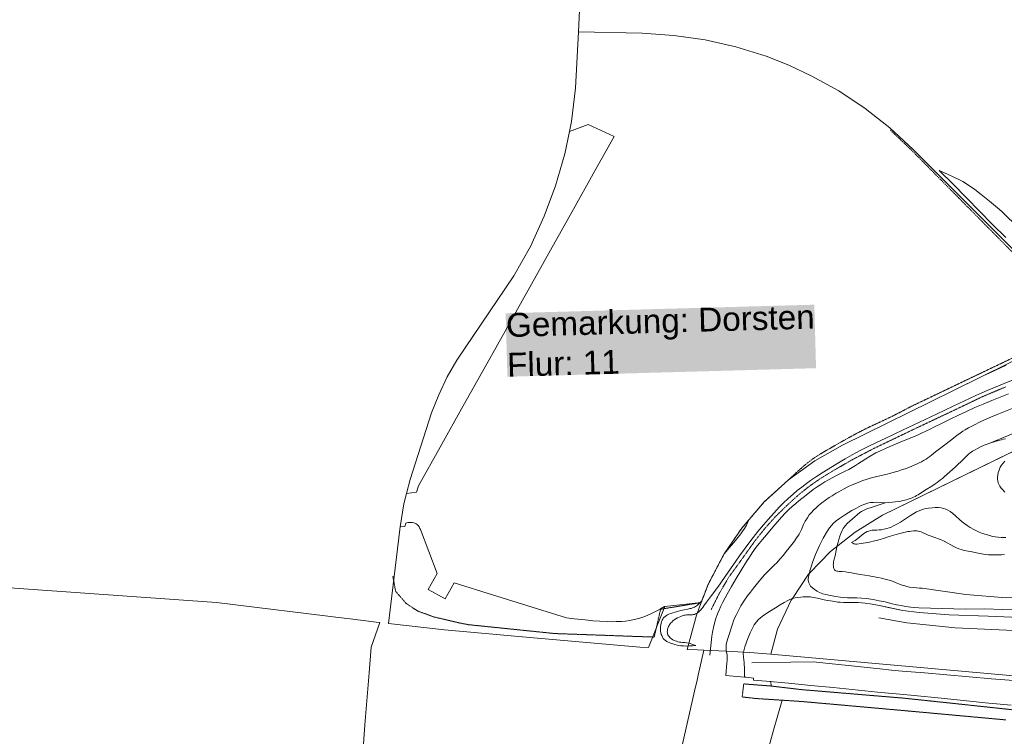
# Model space of a CAD drawing. Header units: millimetres. Extents: x -191 to 81095, y -508122 to 28741.
# Tile 9 of 255: x 3763 to 4073, y 10120 to 10345. Entities that reach past the tile are written whole.
import ezdxf

# ---------------------------------------------------------------- set-up
doc = ezdxf.new("R2010")
doc.units = ezdxf.units.MM
for name, pattern in [('VE22-087 DB - VST Hervest-Dorsten ALK VA2736$0$1', [0]), ('VE22-087 DB - VST Hervest-Dorsten ALK VA2736$0$2', [0.16, 0.06, -0.1]), ('VE22-087 DB - VST Hervest-Dorsten ALK VA2736$0$3', [0.26, 0.11, -0.15])]:
    doc.linetypes.add(name, pattern=pattern)
for name, color, linetype, lineweight in [('VE22-087 DB - VST Hervest-Dorsten ALK VA2736$0$AX_Fliessgewaesser', 7, 'VE22-087 DB - VST Hervest-Dorsten ALK VA2736$0$1', 18), ('VE22-087 DB - VST Hervest-Dorsten ALK VA2736$0$AX_Flurstueck', 9, 'VE22-087 DB - VST Hervest-Dorsten ALK VA2736$0$1', 18), ('VE22-087 DB - VST Hervest-Dorsten ALK VA2736$0$AX_Gehoelz', 7, 'VE22-087 DB - VST Hervest-Dorsten ALK VA2736$0$1', 18), ('VE22-087 DB - VST Hervest-Dorsten ALK VA2736$0$AX_Gelaendekante', 7, 'VE22-087 DB - VST Hervest-Dorsten ALK VA2736$0$1', 18), ('VE22-087 DB - VST Hervest-Dorsten ALK VA2736$0$AX_SonstigesBauwerkOderSonstigeEinrichtung', 7, 'VE22-087 DB - VST Hervest-Dorsten ALK VA2736$0$1', 18), ('VE22-087 DB - VST Hervest-Dorsten ALK VA2736$0$AX_SportFreizeitUndErholungsflaeche', 7, 'VE22-087 DB - VST Hervest-Dorsten ALK VA2736$0$1', 18), ('VE22-087 DB - VST Hervest-Dorsten ALK VA2736$0$AX_UnlandVegetationsloseFlaeche', 7, 'VE22-087 DB - VST Hervest-Dorsten ALK VA2736$0$1', 18), ('VE22-087 DB - VST Hervest-Dorsten ALK VA2736$0$AX_Vegetationsmerkmal', 7, 'VE22-087 DB - VST Hervest-Dorsten ALK VA2736$0$1', 18), ('VE22-087 DB - VST Hervest-Dorsten ALK VA2736$0$AX_Wald', 7, 'VE22-087 DB - VST Hervest-Dorsten ALK VA2736$0$1', 18), ('VE22-087 DB - VST Hervest-Dorsten ALK VA2736$0$AX_Weg', 7, 'VE22-087 DB - VST Hervest-Dorsten ALK VA2736$0$1', 18), ('VE22-087 DB - VST Hervest-Dorsten ALK VA2736$0$AX_WegPfadSteig', 7, 'VE22-087 DB - VST Hervest-Dorsten ALK VA2736$0$1', 18), ('VE22-087 DB - VST Hervest-Dorsten ALK VA2736$0$Flurgrenzen', 9, 'VE22-087 DB - VST Hervest-Dorsten ALK VA2736$0$1', 18)]:
    doc.layers.add(name, color=color, linetype=linetype, lineweight=lineweight)
doc.layers.add('XREF ALK Kataster', color=251, linetype='Continuous')
doc.styles.add('VE22-087 DB - VST Hervest-Dorsten ALK VA2736$0$0', font='arial.ttf')

# ---------------------------------------------------------------- blocks, each defined once
blk = doc.blocks.new('VE22-087 DB - VST Hervest-Dorsten ALK VA2736')
at = {"layer": 'VE22-087 DB - VST Hervest-Dorsten ALK VA2736$0$AX_Fliessgewaesser', "color": 132, "linetype": 'VE22-087 DB - VST Hervest-Dorsten ALK VA2736$0$1', "lineweight": 13, "ltscale": 0.5, "true_color": 0x00cccc}
for points in [[(4075.97, 10223.17, 0), (4070.76, 10221.05, 0), (4068.22, 10219.97, 0), (4065.62, 10218.81, 0), (4063.19, 10217.64, 0), (4061.66, 10216.84, 0), (4060.69, 10216.28, 0), (4059.94, 10215.81, 0), (4059.03, 10215.19, 0), (4058.05, 10214.47, 0), (4056.05, 10212.91, 0), (4054.19, 10211.51, 0), (4052.51, 10210.25, 0), (4051.28, 10209.29, 0), (4050.04, 10208.29, 0), (4049.5, 10207.87, 0), (4048.93, 10207.45, 0), (4048.33, 10207.04, 0), (4047.56, 10206.57, 0), (4046.9, 10206.2, 0), (4046.17, 10205.83, 0), (4045.33, 10205.43, 0), (4044.04, 10204.88, 0), (4042.9, 10204.42, 0), (4041.73, 10203.98, 0), (4040.61, 10203.59, 0), (4039.51, 10203.23, 0), (4038.26, 10202.86, 0), (4037.19, 10202.58, 0), (4035.64, 10202.2, 0), (4034.18, 10201.87, 0), (4032.03, 10201.34, 0), (4030.73, 10201, 0), (4029.48, 10200.63, 0), (4028.44, 10200.28, 0), (4027.64, 10199.98, 0), (4026.42, 10199.49, 0), (4025.06, 10198.89, 0), (4023.71, 10198.24, 0), (4022.33, 10197.53, 0), (4020.81, 10196.71, 0), (4020.07, 10196.29, 0), (4018.73, 10195.48, 0), (4017.84, 10194.91, 0), (4016.62, 10194.07, 0), (4015.47, 10193.21, 0), (4014.5, 10192.43, 0), (4013.67, 10191.7, 0), (4012.86, 10190.91, 0), (4012.22, 10190.21, 0), (4011.56, 10189.42, 0), (4010.95, 10188.57, 0), (4010.29, 10187.48, 0), (4009.78, 10186.44, 0), (4009.09, 10184.83, 0), (4008.7, 10184.02, 0), (4008.36, 10183.39, 0), (4007.98, 10182.78, 0), (4007.57, 10182.18, 0), (4006.88, 10181.23, 0), (4006.06, 10180.17, 0), (4005.2, 10179.05, 0), (4004.32, 10177.92, 0), (4003.39, 10176.76, 0), (4002.3, 10175.49, 0), (4001.29, 10174.4, 0), (4000.58, 10173.68, 0), (3999.99, 10173.09, 0), (3998.59, 10171.71, 0), (3997.37, 10170.43, 0), (3996.35, 10169.29, 0), (3995.64, 10168.45, 0), (3993.98, 10166.39, 0), (3993.01, 10165.15, 0), (3992.11, 10163.97, 0), (3990.97, 10162.33, 0), (3990.01, 10160.8, 0), (3989.32, 10159.55, 0), (3988.49, 10157.91, 0), (3988.04, 10156.9, 0), (3987.72, 10156.07, 0), (3987.34, 10155, 0), (3985.93, 10150.49, 0), (3985.42, 10148.7, 0), (3985.34, 10146.82, 0), (3985.42, 10146.51, 0), (3985.55, 10145.97, 0), (3985.7, 10145.18, 0), (3985.74, 10144.68, 0), (3985.73, 10144.1, 0), (3985.67, 10143.47, 0), (3985.62, 10142.87, 0), (3985.25, 10138.93, 0), (3991.15, 10138.39, 0), (3991.18, 10140.81, 0), (3991.03, 10142.97, 0), (3990.84, 10144.71, 0), (3990.73, 10145.92, 0), (3990.81, 10146.25, 0), (3991.21, 10147.91, 0), (3992.2, 10150.51, 0), (3992.95, 10152.31, 0), (3993.66, 10153.83, 0), (3994.24, 10154.85, 0), (3994.89, 10155.75, 0), (3995.57, 10156.5, 0), (3996.2, 10157.07, 0), (3997.26, 10157.86, 0), (3999.03, 10159, 0), (4000.95, 10160.22, 0), (4002.38, 10161.15, 0), (4003.59, 10161.88, 0), (4004.76, 10162.52, 0), (4005.61, 10162.89, 0), (4006.22, 10163.1, 0), (4011.26, 10170.78, 0), (4011.57, 10171.09, 0), (4011.77, 10171.88, 0), (4012.1, 10173.05, 0), (4012.68, 10174.82, 0), (4013.49, 10176.97, 0), (4014.72, 10179.77, 0), (4015.94, 10182.16, 0), (4017.26, 10184.39, 0), (4017.94, 10185.39, 0), (4018.54, 10186.16, 0), (4019.21, 10186.88, 0), (4020.05, 10187.6, 0), (4021.03, 10188.3, 0), (4022.61, 10189.36, 0), (4024.98, 10190.81, 0), (4026.4, 10191.6, 0), (4027.91, 10192.36, 0), (4029.01, 10192.83, 0), (4029.91, 10193.12, 0), (4030.86, 10193.31, 0), (4031.76, 10193.4, 0), (4032.86, 10193.42, 0), (4034.13, 10193.37, 0), (4035.46, 10193.27, 0), (4036.44, 10193.34, 0), (4037.75, 10193.46, 0), (4038.57, 10193.55, 0), (4039.55, 10193.69, 0), (4040.34, 10193.81, 0), (4041.04, 10193.95, 0), (4041.69, 10194.1, 0), (4042.17, 10194.22, 0), (4042.72, 10194.39, 0), (4043.36, 10194.61, 0), (4043.9, 10194.83, 0), (4044.37, 10195.04, 0), (4044.86, 10195.28, 0), (4045.31, 10195.52, 0), (4045.81, 10195.81, 0), (4046.53, 10196.26, 0), (4048.38, 10197.47, 0), (4050.12, 10198.53, 0), (4051.19, 10199.2, 0), (4051.81, 10199.62, 0), (4052.36, 10200.02, 0), (4052.9, 10200.45, 0), (4053.48, 10200.93, 0), (4054.16, 10201.52, 0), (4054.99, 10202.26, 0), (4057.54, 10204.52, 0), (4058.46, 10205.37, 0), (4059.31, 10206.17, 0), (4060.21, 10207.09, 0), (4061.13, 10208.01, 0), (4061.71, 10208.54, 0), (4062.26, 10208.99, 0), (4062.98, 10209.49, 0), (4063.75, 10209.96, 0), (4064.5, 10210.36, 0), (4065.5, 10210.85, 0), (4066.65, 10211.36, 0), (4067.53, 10211.72, 0), (4068.36, 10212.04, 0), (4085.05, 10218.98, 0)], [(4089.82, 10159.01, 0), (4066.73, 10159.92, 0), (4060.79, 10159.79, 0), (4046.07, 10160.21, 0), (4043.55, 10160.44, 0), (4041.89, 10160.65, 0), (4040.48, 10160.89, 0), (4039.06, 10161.18, 0), (4037.28, 10161.6, 0), (4035.45, 10162.04, 0), (4033.59, 10162.43, 0), (4031.72, 10162.77, 0), (4029.53, 10163.08, 0), (4028, 10163.24, 0), (4026.52, 10163.33, 0), (4023.62, 10163.38, 0), (4022.32, 10163.44, 0), (4021.26, 10163.55, 0), (4019.92, 10163.75, 0), (4018.27, 10164.06, 0), (4016.77, 10164.39, 0), (4015.82, 10164.65, 0), (4014.82, 10165.01, 0), (4014.03, 10165.4, 0), (4013.22, 10165.91, 0), (4012.54, 10166.47, 0), (4011.98, 10167.06, 0), (4011.59, 10167.61, 0), (4011.4, 10168.03, 0), (4011.3, 10168.45, 0), (4011.25, 10168.84, 0), (4011.25, 10169.25, 0), (4011.33, 10169.96, 0), (4011.49, 10170.79, 0), (4011.57, 10171.09, 0), (4011.26, 10170.78, 0), (4006.22, 10163.1, 0), (4006.39, 10163.15, 0), (4007.06, 10163.32, 0), (4007.95, 10163.47, 0), (4008.92, 10163.58, 0), (4009.59, 10163.62, 0), (4010.65, 10163.65, 0), (4011.78, 10163.61, 0), (4012.88, 10163.48, 0), (4014.11, 10163.26, 0), (4015.41, 10162.96, 0), (4016.29, 10162.76, 0), (4017.28, 10162.54, 0), (4018.28, 10162.35, 0), (4019.45, 10162.16, 0), (4020.54, 10162.02, 0), (4021.3, 10161.96, 0), (4022.31, 10161.91, 0), (4023.48, 10161.89, 0), (4024.64, 10161.88, 0), (4026.93, 10161.83, 0), (4028.02, 10161.77, 0), (4029.13, 10161.67, 0), (4030.68, 10161.44, 0), (4033.7, 10160.91, 0), (4036.43, 10160.31, 0), (4041.06, 10159.32, 0), (4046.16, 10158.76, 0), (4055.6, 10157.96, 0), (4067.92, 10157.55, 0), (4080.19, 10157.01, 0)]]:
    blk.add_polyline3d(points, dxfattribs=at)
at = {"layer": 'VE22-087 DB - VST Hervest-Dorsten ALK VA2736$0$AX_Flurstueck', "linetype": 'VE22-087 DB - VST Hervest-Dorsten ALK VA2736$0$1', "lineweight": 13, "ltscale": 0.5}
for points in [[(4131.06, 10370.03, 0), (4060.98, 10359, 0), (4023.45, 10353.27, 0), (4007.62, 10351.55, 0), (3998.13, 10350.8, 0), (3991.26, 10350.26, 0), (3963.37, 10350.28, 0), (3939.58, 10350.59, 0), (3939.33, 10350.59, 0), (3938.86, 10341.52, 0), (3958.9, 10341.06, 0), (3968.85, 10340.42, 0), (3978.74, 10339.01, 0), (3988.44, 10336.83, 0), (3997.93, 10333.84, 0), (4005.13, 10331.02, 0), (4012.13, 10327.72, 0), (4020.84, 10322.95, 0), (4029.16, 10317.42, 0), (4036.97, 10311.26, 0), (4044.29, 10304.52, 0), (4091.79, 10256.95, 0)], [(4091.79, 10256.95, 0), (4044.29, 10304.52, 0), (4036.97, 10311.26, 0), (4029.16, 10317.42, 0), (4020.84, 10322.95, 0), (4012.13, 10327.72, 0), (4005.13, 10331.02, 0), (3997.93, 10333.84, 0), (3988.44, 10336.83, 0), (3978.74, 10339.01, 0), (3968.85, 10340.42, 0), (3958.9, 10341.06, 0), (3938.86, 10341.52, 0), (3937.96, 10323.76, 0), (3936.68, 10313.33, 0), (3936.03, 10310.12, 0), (3934.62, 10303.09, 0), (3931.65, 10293.08, 0), (3928.06, 10283.47, 0), (3923.8, 10273.98, 0), (3918.49, 10264.75, 0), (3900.54, 10238.21, 0), (3897.53, 10232.89, 0), (3894.87, 10227.29, 0), (3892.63, 10221.56, 0), (3885.89, 10200.62, 0), (3884.71, 10196.15, 0), (3883.86, 10192.93, 0), (3882.71, 10185.74, 0), (3882.57, 10184.85, 0), (3879.04, 10155.28, 0), (3896.69, 10153.25, 0), (3923.5, 10150.88, 0), (3958.15, 10147.82, 0), (3960.9, 10147.69, 0), (3966.1, 10160.61, 0), (3977.51, 10161.85, 0), (3979.7, 10167.58, 0), (3984.76, 10177.21, 0), (3990.28, 10185.31, 0), (3997.38, 10193.51, 0), (4005.05, 10200.54, 0), (4013.26, 10206.44, 0), (4021.97, 10211.35, 0), (4056.94, 10228.59, 0), (4099.28, 10249.45, 0)], [(4099.28, 10249.45, 0), (4056.94, 10228.59, 0), (4021.97, 10211.35, 0), (4013.26, 10206.44, 0), (4005.05, 10200.54, 0), (3997.38, 10193.51, 0), (3990.28, 10185.31, 0), (3984.76, 10177.21, 0), (3979.7, 10167.58, 0), (3977.51, 10161.85, 0), (3975.99, 10157.89, 0), (3973.11, 10147.1, 0), (3976.37, 10146.94, 0), (3978.39, 10146.84, 0), (3985.42, 10146.51, 0), (3990.81, 10146.25, 0), (3992.87, 10146.15, 0), (3999.41, 10145.57, 0), (4001.54, 10153.47, 0), (4005.87, 10162.56, 0), (4006.22, 10163.1, 0), (4011.26, 10170.78, 0), (4011.57, 10171.09, 0), (4018.28, 10177.88, 0), (4026.03, 10184.02, 0), (4034.63, 10189.35, 0), (4097.2, 10219.88, 0)], [(4097.2, 10219.88, 0), (4034.63, 10189.35, 0), (4026.03, 10184.02, 0), (4018.28, 10177.88, 0), (4011.57, 10171.09, 0), (4011.26, 10170.78, 0), (4006.22, 10163.1, 0), (4005.87, 10162.56, 0), (4001.54, 10153.47, 0), (3999.41, 10145.57, 0), (4066.47, 10139.63, 0), (4119.21, 10134.91, 0)], [(4119.21, 10134.91, 0), (4066.47, 10139.63, 0), (3999.41, 10145.57, 0), (3992.87, 10146.15, 0), (3990.81, 10146.25, 0), (3985.42, 10146.51, 0), (3978.39, 10146.84, 0), (3976.59, 10138.94, 0), (3976.23, 10137.38, 0), (3975.44, 10133.91, 0), (3971.03, 10114.58, 0), (3978.61, 10113.9, 0), (3982.34, 10113.56, 0), (3985.34, 10113.29, 0), (3997.33, 10112.2, 0), (3998.47, 10112.1, 0), (4075.83, 10105.1, 0)]]:
    blk.add_polyline3d(points, dxfattribs=at)
at = {"layer": 'VE22-087 DB - VST Hervest-Dorsten ALK VA2736$0$AX_Gehoelz', "color": 3, "linetype": 'VE22-087 DB - VST Hervest-Dorsten ALK VA2736$0$1', "lineweight": 13, "ltscale": 0.5, "true_color": 0x00ff00}
for points in [[(3939.33, 10350.59, 0), (3938.86, 10341.52, 0), (3958.9, 10341.06, 0), (3968.85, 10340.42, 0), (3978.74, 10339.01, 0), (3988.44, 10336.83, 0), (3997.93, 10333.84, 0), (4005.13, 10331.02, 0), (4012.13, 10327.72, 0), (4020.84, 10322.95, 0), (4029.16, 10317.42, 0), (4036.97, 10311.26, 0), (4044.29, 10304.52, 0), (4091.79, 10256.95, 0)], [(4080.19, 10157.01, 0), (4067.92, 10157.55, 0), (4055.6, 10157.96, 0), (4046.16, 10158.76, 0), (4041.06, 10159.32, 0), (4036.43, 10160.31, 0), (4033.7, 10160.91, 0), (4030.68, 10161.44, 0), (4029.13, 10161.67, 0), (4028.02, 10161.77, 0), (4026.93, 10161.83, 0), (4024.64, 10161.88, 0), (4023.48, 10161.89, 0), (4022.31, 10161.91, 0), (4021.3, 10161.96, 0), (4020.54, 10162.02, 0), (4019.45, 10162.16, 0), (4018.28, 10162.35, 0), (4017.28, 10162.54, 0), (4016.29, 10162.76, 0), (4015.41, 10162.96, 0), (4014.11, 10163.26, 0), (4012.88, 10163.48, 0), (4011.78, 10163.61, 0), (4010.65, 10163.65, 0), (4009.59, 10163.62, 0), (4008.92, 10163.58, 0), (4007.95, 10163.47, 0), (4007.06, 10163.32, 0), (4006.39, 10163.15, 0), (4006.22, 10163.1, 0), (4005.61, 10162.89, 0), (4004.76, 10162.52, 0), (4003.59, 10161.88, 0), (4002.38, 10161.15, 0), (4000.95, 10160.22, 0), (3999.03, 10159, 0), (3997.26, 10157.86, 0), (3996.2, 10157.07, 0), (3995.57, 10156.5, 0), (3994.89, 10155.75, 0), (3994.24, 10154.85, 0), (3993.66, 10153.83, 0), (3992.95, 10152.31, 0), (3992.2, 10150.51, 0), (3991.21, 10147.91, 0), (3990.81, 10146.25, 0), (3990.73, 10145.92, 0), (3990.84, 10144.71, 0), (3991.03, 10142.97, 0), (3991.18, 10140.81, 0), (3991.15, 10138.39, 0), (3991.65, 10138.35, 0), (3994.03, 10138.08, 0), (3993.99, 10137.47, 0), (3998.01, 10137.13, 0), (3999.49, 10136.99, 0), (3999.52, 10135.57, 0), (3999.53, 10135.57, 0), (4009.5, 10134.4, 0), (4013.79, 10134.05, 0), (4028.62, 10132.81, 0), (4041, 10131.78, 0), (4051.86, 10130.64, 0), (4062.14, 10129.54, 0), (4072.21, 10128.46, 0), (4078.36, 10127.81, 0)], [(4085.05, 10218.98, 0), (4068.36, 10212.04, 0), (4067.53, 10211.72, 0), (4066.65, 10211.36, 0), (4065.5, 10210.85, 0), (4064.5, 10210.36, 0), (4063.75, 10209.96, 0), (4062.98, 10209.49, 0), (4062.26, 10208.99, 0), (4061.71, 10208.54, 0), (4061.13, 10208.01, 0), (4060.21, 10207.09, 0), (4059.31, 10206.17, 0), (4058.46, 10205.37, 0), (4057.54, 10204.52, 0), (4054.99, 10202.26, 0), (4054.16, 10201.52, 0), (4053.48, 10200.93, 0), (4052.9, 10200.45, 0), (4052.36, 10200.02, 0), (4051.81, 10199.62, 0), (4051.19, 10199.2, 0), (4050.12, 10198.53, 0), (4048.38, 10197.47, 0), (4046.53, 10196.26, 0), (4045.81, 10195.81, 0), (4045.31, 10195.52, 0), (4044.86, 10195.28, 0), (4044.37, 10195.04, 0), (4043.9, 10194.83, 0), (4043.36, 10194.61, 0), (4042.72, 10194.39, 0), (4042.17, 10194.22, 0), (4041.69, 10194.1, 0), (4041.04, 10193.95, 0), (4040.34, 10193.81, 0), (4039.55, 10193.69, 0), (4038.57, 10193.55, 0), (4037.75, 10193.46, 0), (4036.44, 10193.34, 0), (4035.46, 10193.27, 0), (4034.13, 10193.37, 0), (4032.86, 10193.42, 0), (4031.76, 10193.4, 0), (4030.86, 10193.31, 0), (4029.91, 10193.12, 0), (4029.01, 10192.83, 0), (4027.91, 10192.36, 0), (4026.4, 10191.6, 0), (4024.98, 10190.81, 0), (4022.61, 10189.36, 0), (4021.03, 10188.3, 0), (4020.05, 10187.6, 0), (4019.21, 10186.88, 0), (4018.54, 10186.16, 0), (4017.94, 10185.39, 0), (4017.26, 10184.39, 0), (4015.94, 10182.16, 0), (4014.72, 10179.77, 0), (4013.49, 10176.97, 0), (4012.68, 10174.82, 0), (4012.1, 10173.05, 0), (4011.77, 10171.88, 0), (4011.57, 10171.09, 0), (4011.49, 10170.79, 0), (4011.33, 10169.96, 0), (4011.25, 10169.25, 0), (4011.25, 10168.84, 0), (4011.3, 10168.45, 0), (4011.4, 10168.03, 0), (4011.59, 10167.61, 0), (4011.98, 10167.06, 0), (4012.54, 10166.47, 0), (4013.22, 10165.91, 0), (4014.03, 10165.4, 0), (4014.82, 10165.01, 0), (4015.82, 10164.65, 0), (4016.77, 10164.39, 0), (4018.27, 10164.06, 0), (4019.92, 10163.75, 0), (4021.26, 10163.55, 0), (4022.32, 10163.44, 0), (4023.62, 10163.38, 0), (4026.52, 10163.33, 0), (4028, 10163.24, 0), (4029.53, 10163.08, 0), (4031.72, 10162.77, 0), (4033.59, 10162.43, 0), (4035.45, 10162.04, 0), (4037.28, 10161.6, 0), (4039.06, 10161.18, 0), (4040.48, 10160.89, 0), (4041.89, 10160.65, 0), (4043.55, 10160.44, 0), (4046.07, 10160.21, 0), (4060.79, 10159.79, 0), (4066.73, 10159.92, 0), (4089.82, 10159.01, 0)]]:
    blk.add_polyline3d(points, dxfattribs=at)
at = {"layer": 'VE22-087 DB - VST Hervest-Dorsten ALK VA2736$0$AX_Gelaendekante', "color": 18, "linetype": 'VE22-087 DB - VST Hervest-Dorsten ALK VA2736$0$1', "lineweight": 13, "ltscale": 0.5, "true_color": 0x520000}
for points in [[(3975.81, 10148.34, 0), (3974.89, 10148.26, 0), (3973.8, 10148.2, 0), (3972.85, 10148.17, 0), (3971.9, 10148.18, 0), (3971.15, 10148.23, 0), (3970.5, 10148.32, 0), (3969.91, 10148.44, 0), (3969.19, 10148.62, 0), (3968.25, 10148.91, 0), (3967.63, 10149.14, 0), (3967.11, 10149.38, 0), (3966.67, 10149.63, 0), (3966.25, 10149.92, 0), (3965.88, 10150.25, 0), (3965.58, 10150.58, 0), (3965.3, 10150.99, 0), (3965.07, 10151.43, 0), (3964.91, 10151.82, 0), (3964.78, 10152.31, 0), (3964.71, 10152.85, 0), (3964.7, 10153.43, 0), (3964.71, 10153.9, 0), (3964.73, 10154.33, 0), (3964.77, 10154.86, 0), (3964.86, 10155.38, 0), (3965, 10155.88, 0), (3965.18, 10156.3, 0), (3965.39, 10156.66, 0), (3965.57, 10156.9, 0), (3965.8, 10157.17, 0), (3966.18, 10157.51, 0), (3966.56, 10157.77, 0), (3966.89, 10157.97, 0), (3967.35, 10158.18, 0), (3967.86, 10158.38, 0), (3968.23, 10158.51, 0), (3969.67, 10158.92, 0), (3971.08, 10159.31, 0), (3972.18, 10159.57, 0), (3973.31, 10159.79, 0), (3973.97, 10159.93, 0), (3974.36, 10160.03, 0), (3974.81, 10160.17, 0), (3975.11, 10160.3, 0), (3975.4, 10160.44, 0), (3975.74, 10160.64, 0), (3975.99, 10160.82, 0), (3976.3, 10161.06, 0), (3976.56, 10161.28, 0), (3976.74, 10161.44, 0), (3976.99, 10161.68, 0), (3977.34, 10162.01, 0), (3977.7, 10162.37, 0), (3979.7, 10167.58, 0), (3984.76, 10177.21, 0), (3986.45, 10179.19, 0), (3988.35, 10181.44, 0), (3989.17, 10182.45, 0), (3989.66, 10183.07, 0), (3990.18, 10183.75, 0), (3990.65, 10184.42, 0), (3991.12, 10185.16, 0), (3991.75, 10186.26, 0), (3992.23, 10187.18, 0), (3992.64, 10188.04, 0), (3997.38, 10193.51, 0), (4005.05, 10200.54, 0), (4013.26, 10206.44, 0), (4021.97, 10211.35, 0), (4056.94, 10228.59, 0), (4066.33, 10233.21, 0), (4068.19, 10234.08, 0), (4073.51, 10236.57, 0)], [(4073.43, 10276.74, 0), (4069.3, 10280.92, 0), (4065.16, 10285.11, 0), (4061.01, 10289.31, 0), (4056.85, 10293.52, 0), (4052.5, 10297.91, 0)], [(4052.5, 10297.91, 0), (4055.12, 10296.71, 0), (4057.25, 10295.69, 0), (4058.45, 10295.1, 0), (4059.87, 10294.36, 0), (4061.07, 10293.68, 0), (4062.16, 10292.99, 0), (4062.98, 10292.42, 0), (4063.66, 10291.92, 0), (4065.68, 10290.32, 0), (4068.28, 10288.2, 0), (4071.49, 10285.56, 0), (4072.27, 10284.9, 0), (4072.8, 10284.38, 0), (4077.01, 10280.27, 0)], [(4078.42, 10233, 0), (4072.95, 10230.83, 0), (4067.6, 10228.62, 0), (4065.88, 10227.9, 0), (4063.96, 10227.01, 0), (4062.23, 10226.21, 0), (4056.89, 10223.72, 0), (4051.57, 10221.21, 0), (4046.26, 10218.66, 0), (4040.94, 10216.14, 0), (4035.61, 10213.63, 0), (4032.73, 10212.26, 0), (4030.3, 10211.07, 0), (4027.82, 10209.8, 0), (4026.24, 10208.97, 0), (4025.08, 10208.33, 0), (4022.88, 10207.09, 0), (4020.18, 10205.5, 0), (4015.57, 10202.67, 0), (4013.82, 10201.53, 0), (4011.95, 10200.25, 0), (4010.7, 10199.36, 0), (4009.18, 10198.2, 0), (4007.77, 10197.08, 0), (4006.5, 10196.01, 0), (4004.87, 10194.56, 0), (4003.37, 10193.15, 0), (4002.2, 10191.98, 0), (4000.34, 10190.03, 0), (3998.56, 10188.04, 0), (3997.12, 10186.36, 0), (3995.39, 10184.26, 0), (3993.11, 10181.35, 0), (3991.33, 10178.98, 0), (3989.56, 10176.54, 0), (3988.4, 10174.91, 0), (3985.05, 10170.02, 0), (3983.71, 10168.07, 0), (3982.72, 10166.67, 0), (3982.28, 10166.08, 0), (3981.81, 10165.44, 0), (3980.76, 10164.07, 0), (3979.21, 10162.02, 0), (3978.37, 10160.81, 0), (3978, 10160.29, 0), (3977.74, 10159.95, 0), (3977.53, 10159.69, 0), (3977.24, 10159.37, 0), (3976.96, 10159.1, 0), (3976.68, 10158.86, 0), (3976.38, 10158.64, 0), (3976.05, 10158.43, 0), (3975.76, 10158.28, 0), (3975.44, 10158.14, 0), (3975.08, 10158.04, 0), (3974.75, 10157.99, 0), (3974.39, 10157.97, 0), (3973.95, 10157.96, 0), (3973.21, 10157.97, 0), (3972.85, 10157.95, 0), (3972.5, 10157.9, 0), (3972.13, 10157.83, 0), (3971.86, 10157.76, 0), (3971.51, 10157.65, 0), (3971.11, 10157.51, 0), (3970.6, 10157.29, 0), (3970.06, 10157.03, 0), (3969.54, 10156.73, 0), (3969.03, 10156.4, 0), (3968.62, 10156.08, 0), (3968.23, 10155.72, 0), (3967.98, 10155.46, 0), (3967.8, 10155.23, 0), (3967.57, 10154.91, 0), (3967.38, 10154.6, 0), (3967.22, 10154.28, 0), (3967.04, 10153.83, 0), (3966.91, 10153.34, 0), (3966.86, 10152.94, 0), (3966.85, 10152.63, 0), (3966.87, 10152.33, 0), (3966.93, 10152.03, 0), (3967.04, 10151.71, 0), (3967.2, 10151.4, 0), (3967.4, 10151.12, 0), (3967.62, 10150.88, 0), (3967.9, 10150.63, 0), (3968.21, 10150.4, 0), (3968.62, 10150.15, 0), (3969.02, 10149.94, 0), (3969.36, 10149.8, 0), (3969.71, 10149.67, 0), (3970.17, 10149.53, 0), (3970.68, 10149.42, 0), (3971.15, 10149.35, 0), (3971.63, 10149.3, 0), (3972.32, 10149.24, 0), (3972.96, 10149.15, 0), (3973.47, 10149.06, 0), (3974.01, 10148.92, 0), (3974.81, 10148.68, 0), (3975.81, 10148.34, 0)], [(3980.27, 10145.28, 0), (3980.55, 10148.27, 0), (3980.89, 10151.26, 0), (3981.09, 10152.54, 0), (3981.37, 10154.05, 0), (3981.71, 10155.39, 0), (3982.14, 10156.78, 0), (3982.69, 10158.25, 0), (3983.17, 10159.41, 0), (3983.75, 10160.7, 0), (3984.36, 10161.98, 0), (3985.03, 10163.3, 0), (3985.65, 10164.48, 0), (3987.02, 10166.93, 0), (3988.5, 10169.42, 0), (3990.01, 10171.89, 0), (3991.77, 10174.74, 0), (3992.69, 10176.15, 0), (3993.61, 10177.53, 0), (3994.87, 10179.26, 0), (3995.76, 10180.42, 0), (3996.84, 10181.75, 0), (3998.04, 10183.2, 0), (4000.07, 10185.6, 0), (4002.14, 10188, 0), (4002.84, 10188.77, 0), (4004.08, 10190.08, 0), (4005.14, 10191.12, 0), (4006.14, 10192.05, 0), (4007.31, 10193.08, 0), (4008.3, 10193.91, 0), (4010.52, 10195.71, 0), (4012.81, 10197.43, 0), (4014.05, 10198.3, 0), (4015.18, 10199.04, 0), (4016.48, 10199.84, 0), (4017.62, 10200.5, 0), (4020.14, 10201.83, 0), (4022.61, 10203.08, 0), (4023.96, 10203.79, 0), (4025.05, 10204.4, 0), (4026.1, 10205.04, 0), (4027.05, 10205.65, 0), (4027.87, 10206.18, 0), (4029.35, 10207.12, 0), (4030.72, 10207.93, 0), (4032.56, 10208.94, 0), (4034.01, 10209.67, 0), (4035.79, 10210.5, 0), (4037.4, 10211.2, 0), (4040.22, 10212.35, 0), (4043.03, 10213.49, 0), (4044.36, 10214.04, 0), (4045.64, 10214.6, 0), (4046.92, 10215.17, 0), (4048.22, 10215.78, 0), (4049.63, 10216.45, 0), (4050.8, 10217.02, 0), (4053.36, 10218.29, 0), (4055.92, 10219.57, 0), (4058.49, 10220.83, 0), (4061.1, 10222.05, 0), (4063.71, 10223.22, 0), (4066.34, 10224.34, 0), (4069, 10225.44, 0), (4074.24, 10227.54, 0)], [(4075.97, 10223.17, 0), (4070.76, 10221.05, 0), (4068.22, 10219.97, 0), (4065.62, 10218.81, 0), (4063.19, 10217.64, 0), (4061.66, 10216.84, 0), (4060.69, 10216.28, 0), (4059.94, 10215.81, 0), (4059.03, 10215.19, 0), (4058.05, 10214.47, 0), (4056.05, 10212.91, 0), (4054.19, 10211.51, 0), (4052.51, 10210.25, 0), (4051.28, 10209.29, 0), (4050.04, 10208.29, 0), (4049.5, 10207.87, 0), (4048.93, 10207.45, 0), (4048.33, 10207.04, 0), (4047.56, 10206.57, 0), (4046.9, 10206.2, 0), (4046.17, 10205.83, 0), (4045.33, 10205.43, 0), (4044.04, 10204.88, 0), (4042.9, 10204.42, 0), (4041.73, 10203.98, 0), (4040.61, 10203.59, 0), (4039.51, 10203.23, 0), (4038.26, 10202.86, 0), (4037.19, 10202.58, 0), (4035.64, 10202.2, 0), (4034.18, 10201.87, 0), (4032.03, 10201.34, 0), (4030.73, 10201, 0), (4029.48, 10200.63, 0), (4028.44, 10200.28, 0), (4027.64, 10199.98, 0), (4026.42, 10199.49, 0), (4025.06, 10198.89, 0), (4023.71, 10198.24, 0), (4022.33, 10197.53, 0), (4020.81, 10196.71, 0), (4020.07, 10196.29, 0), (4018.73, 10195.48, 0), (4017.84, 10194.91, 0), (4016.62, 10194.07, 0), (4015.47, 10193.21, 0), (4014.5, 10192.43, 0), (4013.67, 10191.7, 0), (4012.86, 10190.91, 0), (4012.22, 10190.21, 0), (4011.56, 10189.42, 0), (4010.95, 10188.57, 0), (4010.29, 10187.48, 0), (4009.78, 10186.44, 0), (4009.09, 10184.83, 0), (4008.7, 10184.02, 0), (4008.36, 10183.39, 0), (4007.98, 10182.78, 0), (4007.57, 10182.18, 0), (4006.88, 10181.23, 0), (4006.06, 10180.17, 0), (4005.2, 10179.05, 0), (4004.32, 10177.92, 0), (4003.39, 10176.76, 0), (4002.3, 10175.49, 0), (4001.29, 10174.4, 0), (4000.58, 10173.68, 0), (3999.99, 10173.09, 0), (3998.59, 10171.71, 0), (3997.37, 10170.43, 0), (3996.35, 10169.29, 0), (3995.64, 10168.45, 0), (3993.98, 10166.39, 0), (3993.01, 10165.15, 0), (3992.11, 10163.97, 0), (3990.97, 10162.33, 0), (3990.01, 10160.8, 0), (3989.32, 10159.55, 0), (3988.49, 10157.91, 0), (3988.04, 10156.9, 0), (3987.72, 10156.07, 0), (3987.34, 10155, 0), (3985.93, 10150.49, 0)], [(4068.36, 10212.04, 0), (4085.05, 10218.98, 0)], [(4073.36, 10213.4, 0), (4072.66, 10213.25, 0), (4072.09, 10213.11, 0), (4071.19, 10212.88, 0), (4068.36, 10212.04, 0)], [(4073.05, 10176.93, 0), (4072.04, 10176.87, 0), (4070.48, 10176.83, 0), (4069.01, 10176.86, 0), (4068.03, 10176.92, 0), (4066.98, 10177.03, 0), (4065.92, 10177.18, 0), (4064.26, 10177.49, 0), (4062.86, 10177.77, 0), (4060.3, 10178.27, 0), (4059.34, 10178.51, 0), (4058.6, 10178.76, 0), (4057.94, 10179.04, 0), (4057.08, 10179.5, 0), (4056.1, 10180.07, 0), (4055.01, 10180.68, 0), (4053.99, 10181.18, 0), (4053.06, 10181.59, 0), (4052.29, 10181.9, 0), (4051.08, 10182.34, 0), (4049.98, 10182.72, 0), (4049.01, 10183.1, 0), (4048.34, 10183.39, 0), (4047.25, 10183.9, 0), (4046.79, 10184.08, 0), (4046.26, 10184.25, 0), (4045.84, 10184.34, 0), (4045.53, 10184.38, 0), (4045.04, 10184.41, 0), (4044.42, 10184.4, 0), (4043.62, 10184.34, 0), (4043.12, 10184.27, 0), (4042.54, 10184.18, 0), (4041.35, 10183.94, 0), (4039.62, 10183.49, 0), (4038.13, 10183.08, 0), (4036.74, 10182.65, 0), (4035.27, 10182.16, 0), (4033.91, 10181.72, 0), (4032.77, 10181.4, 0), (4031.72, 10181.15, 0), (4030.98, 10180.99, 0), (4029.85, 10180.79, 0), (4027.86, 10180.49, 0), (4026.51, 10180.26, 0), (4026.4, 10180.25, 0), (4026.09, 10180.25, 0), (4025.75, 10180.32, 0), (4025.59, 10180.39, 0), (4025.24, 10180.54, 0), (4024.84, 10180.77, 0)], [(4024.84, 10180.77, 0), (4025.97, 10181.44, 0), (4026.83, 10182.01, 0), (4027.5, 10182.53, 0), (4028.14, 10183.07, 0), (4028.74, 10183.54, 0), (4029.29, 10183.89, 0), (4029.83, 10184.17, 0), (4030.32, 10184.36, 0), (4030.85, 10184.51, 0), (4031.36, 10184.59, 0), (4032.04, 10184.63, 0), (4032.87, 10184.65, 0), (4033.57, 10184.7, 0), (4034.26, 10184.79, 0), (4034.99, 10184.92, 0), (4035.57, 10185.06, 0), (4035.93, 10185.15, 0), (4036.67, 10185.38, 0), (4037.29, 10185.61, 0), (4038.1, 10185.98, 0), (4039.12, 10186.51, 0), (4040.23, 10187.16, 0), (4041.87, 10188.17, 0), (4043.41, 10189.22, 0), (4044.5, 10189.91, 0), (4045.32, 10190.38, 0), (4046.11, 10190.76, 0), (4046.87, 10191.06, 0), (4047.57, 10191.27, 0), (4048.28, 10191.43, 0), (4049.05, 10191.55, 0), (4050.37, 10191.7, 0), (4051.23, 10191.75, 0), (4052.23, 10191.73, 0), (4053.12, 10191.63, 0), (4053.85, 10191.47, 0), (4054.54, 10191.24, 0), (4055.19, 10190.95, 0), (4055.89, 10190.52, 0), (4056.66, 10189.95, 0), (4057.66, 10189.09, 0), (4058.88, 10187.96, 0), (4059.69, 10187.26, 0), (4060.49, 10186.64, 0), (4061.28, 10186.08, 0), (4062.25, 10185.47, 0), (4063.37, 10184.83, 0), (4064.19, 10184.42, 0), (4065.02, 10184.05, 0), (4066.09, 10183.64, 0), (4067.21, 10183.26, 0), (4068.38, 10182.92, 0), (4069.29, 10182.69, 0), (4070.07, 10182.54, 0), (4071.03, 10182.4, 0), (4071.98, 10182.33, 0), (4072.76, 10182.33, 0), (4073.48, 10182.37, 0)], [(4073.18, 10196.59, 0), (4072.51, 10197.3, 0), (4072.01, 10197.89, 0), (4071.57, 10198.51, 0), (4071.21, 10199.16, 0), (4071.03, 10199.58, 0), (4070.88, 10200.15, 0), (4070.8, 10200.72, 0), (4070.79, 10201.33, 0), (4070.88, 10202.05, 0), (4071.04, 10202.79, 0), (4071.31, 10203.58, 0), (4071.7, 10204.43, 0), (4072.11, 10205.12, 0), (4072.58, 10205.76, 0), (4073.1, 10206.38, 0)], [(4106.09, 10206.45, 0), (4109.85, 10195.07, 0), (4113.36, 10184.25, 0), (4116.27, 10175.67, 0), (4117.85, 10168.86, 0), (4118.63, 10164.17, 0), (4118.52, 10160.32, 0), (4116.77, 10157.59, 0), (4112.99, 10155.13, 0), (4108.42, 10153.94, 0), (4094.22, 10152.74, 0), (4073.66, 10153.13, 0), (4057.48, 10153.86, 0), (4042.23, 10155.52, 0), (4033.45, 10157.02, 0)], [(4033.7, 10160.91, 0), (4041.06, 10159.32, 0), (4046.16, 10158.76, 0), (4055.6, 10157.96, 0), (4067.92, 10157.55, 0), (4080.19, 10157.01, 0), (4090.64, 10156.49, 0), (4095.83, 10156.53, 0), (4100.31, 10157.03, 0), (4103.65, 10158.14, 0), (4108.71, 10160.82, 0), (4111.24, 10164.11, 0), (4112.02, 10167.01, 0), (4112.19, 10172.32, 0), (4111.54, 10176.42, 0), (4110.14, 10180.61, 0), (4107.69, 10188.11, 0), (4106.34, 10194.39, 0), (4104.85, 10201.78, 0), (4103.51, 10206.12, 0)], [(4102.18, 10205.26, 0), (4103.31, 10201.13, 0), (4104.28, 10195.11, 0), (4105.7, 10188.24, 0), (4107.42, 10182.46, 0), (4108.92, 10178.22, 0), (4109.77, 10174.87, 0), (4109.95, 10172.04, 0), (4109.68, 10168.39, 0), (4109.05, 10165.99, 0), (4107.13, 10163.69, 0), (4104.66, 10162.07, 0), (4102.03, 10160.61, 0), (4097.14, 10159.35, 0), (4089.82, 10159.01, 0), (4066.73, 10159.92, 0), (4060.79, 10159.79, 0), (4046.07, 10160.21, 0)], [(4047.13, 10166.36, 0), (4060.83, 10164.39, 0), (4073.59, 10163.35, 0), (4086.43, 10163.6, 0), (4095.94, 10164.08, 0), (4100.51, 10165.22, 0), (4104.61, 10167.9, 0), (4105.79, 10171.47, 0), (4105.96, 10177.15, 0), (4103.42, 10183.71, 0), (4101.48, 10187.99, 0), (4099.46, 10195.43, 0), (4098.35, 10201.43, 0)], [(3993.47, 10142.84, 0), (4005.69, 10143.07, 0), (4012.79, 10143.2, 0), (4026.8, 10141.71, 0), (4033.8, 10140.97, 0), (4037.49, 10140.58, 0), (4040.81, 10140.29, 0), (4047.83, 10139.69, 0), (4054.85, 10139.09, 0), (4068.89, 10137.89, 0), (4075.9, 10137.29, 0)], [(4075.13, 10129.53, 0), (4071.62, 10129.88, 0), (4068.12, 10130.22, 0), (4061.11, 10130.92, 0), (4054.1, 10131.61, 0), (4043.58, 10132.65, 0), (4033.07, 10133.69, 0), (4019.05, 10135.07, 0), (4012.04, 10135.77, 0), (4005.02, 10136.46, 0), (3998.01, 10137.13, 0), (3993.99, 10137.47, 0)]]:
    blk.add_polyline3d(points, dxfattribs=at)
at = {"layer": 'VE22-087 DB - VST Hervest-Dorsten ALK VA2736$0$AX_SonstigesBauwerkOderSonstigeEinrichtung', "color": 7, "linetype": 'VE22-087 DB - VST Hervest-Dorsten ALK VA2736$0$3', "lineweight": 13, "ltscale": 0.5}
for points in [[(3880.42, 10170.13, 0), (3881.29, 10165.4, 0), (3884.54, 10161.62, 0), (3888.24, 10159.18, 0), (3893.24, 10157.35, 0), (3901.31, 10155.45, 0), (3904.18, 10154.89, 0), (3915.41, 10153.74, 0), (3926.37, 10152.61, 0), (3931.45, 10152.09, 0), (3942.57, 10151.7, 0), (3953.13, 10151.32, 0), (3962.72, 10150.98, 0), (3964.72, 10159.74, 0), (3977.51, 10161.85, 0), (3979.7, 10167.58, 0), (3984.76, 10177.21, 0), (3990.28, 10185.31, 0), (3997.38, 10193.51, 0), (4005.05, 10200.54, 0), (4008.07, 10203.32, 0), (4010.28, 10205.24, 0), (4011.74, 10206.41, 0), (4013.41, 10207.6, 0), (4015.01, 10208.62, 0), (4017.21, 10209.9, 0), (4021.2, 10212.2, 0), (4025.51, 10214.6, 0), (4027.91, 10215.86, 0), (4030.27, 10217.02, 0), (4032.87, 10218.23, 0), (4035.96, 10219.68, 0), (4038.07, 10220.71, 0), (4040.57, 10221.98, 0), (4043.51, 10223.53, 0), (4054.4, 10228.74, 0), (4061.84, 10232.29, 0), (4072.24, 10237.26, 0), (4083.18, 10242.49, 0)], [(4075.39, 10272.29, 0), (4066.77, 10281, 0), (4058.52, 10289.35, 0), (4050.32, 10297.63, 0), (4043.73, 10304.3, 0), (4036.95, 10310.72, 0)]]:
    blk.add_polyline3d(points, dxfattribs=at)
at = {"layer": 'VE22-087 DB - VST Hervest-Dorsten ALK VA2736$0$AX_SportFreizeitUndErholungsflaeche', "color": 253, "linetype": 'VE22-087 DB - VST Hervest-Dorsten ALK VA2736$0$1', "lineweight": 13, "ltscale": 0.5, "true_color": 0x999999}
blk.add_polyline3d([(4091.79, 10256.95, 0), (4044.29, 10304.52, 0), (4036.97, 10311.26, 0), (4029.16, 10317.42, 0), (4020.84, 10322.95, 0), (4012.13, 10327.72, 0), (4005.13, 10331.02, 0), (3997.93, 10333.84, 0), (3988.44, 10336.83, 0), (3978.74, 10339.01, 0), (3968.85, 10340.42, 0), (3958.9, 10341.06, 0), (3938.86, 10341.52, 0), (3937.96, 10323.76, 0), (3936.68, 10313.33, 0), (3936.03, 10310.12, 0), (3941.87, 10312.33, 0), (3950.12, 10308.54, 0), (3944.06, 10297.73, 0), (3936.8, 10284.77, 0), (3930.09, 10272.81, 0), (3923.56, 10261.17, 0), (3917.27, 10249.95, 0), (3909.47, 10236.04, 0), (3902.57, 10223.74, 0), (3895.3, 10210.78, 0), (3888.49, 10198.63, 0), (3887.83, 10196.56, 0), (3884.71, 10196.15, 0), (3883.86, 10192.93, 0), (3882.71, 10185.74, 0), (3884.17, 10185.78, 0), (3884.47, 10186.87, 0), (3885.13, 10187.01, 0), (3885.8, 10187.08, 0), (3886.5, 10187.06, 0), (3886.97, 10186.99, 0), (3887.36, 10186.87, 0), (3887.76, 10186.68, 0), (3888.05, 10186.47, 0), (3888.4, 10186.08, 0), (3888.65, 10185.71, 0), (3888.94, 10185.18, 0), (3889.07, 10184.88, 0), (3894.41, 10170.98, 0), (3891.57, 10165.98, 0), (3896.86, 10163, 0), (3899.69, 10168.01, 0), (3911.81, 10164.26, 0), (3935.13, 10157.06, 0), (3937.53, 10156.76, 0), (3940.99, 10156.37, 0), (3943.4, 10156.14, 0), (3945.56, 10155.98, 0), (3947.91, 10155.85, 0), (3949.15, 10155.82, 0), (3950.79, 10155.84, 0), (3952.38, 10155.91, 0), (3953.65, 10156.03, 0), (3955.02, 10156.22, 0), (3956.39, 10156.49, 0), (3957.83, 10156.87, 0), (3959.12, 10157.29, 0), (3960.49, 10157.82, 0), (3961.62, 10158.3, 0), (3962.73, 10158.84, 0), (3963.8, 10159.38, 0), (3964.73, 10159.89, 0), (3965.99, 10160.63, 0), (3966.1, 10160.61, 0), (3977.51, 10161.85, 0), (3979.7, 10167.58, 0), (3984.76, 10177.21, 0), (3990.28, 10185.31, 0), (3997.38, 10193.51, 0), (4005.05, 10200.54, 0), (4013.26, 10206.44, 0), (4021.97, 10211.35, 0), (4056.94, 10228.59, 0), (4099.28, 10249.45, 0)], dxfattribs=at)
at = {"layer": 'VE22-087 DB - VST Hervest-Dorsten ALK VA2736$0$AX_UnlandVegetationsloseFlaeche', "color": 253, "linetype": 'VE22-087 DB - VST Hervest-Dorsten ALK VA2736$0$1', "lineweight": 13, "ltscale": 0.5, "true_color": 0x999999}
blk.add_polyline3d([(4099.28, 10249.45, 0), (4056.94, 10228.59, 0), (4021.97, 10211.35, 0), (4013.26, 10206.44, 0), (4005.05, 10200.54, 0), (3997.38, 10193.51, 0), (3990.28, 10185.31, 0), (3984.76, 10177.21, 0), (3979.7, 10167.58, 0), (3977.51, 10161.85, 0), (3975.99, 10157.89, 0), (3973.11, 10147.1, 0), (3976.37, 10146.94, 0), (3978.39, 10146.84, 0), (3985.42, 10146.51, 0), (3985.34, 10146.82, 0), (3985.42, 10148.7, 0), (3985.93, 10150.49, 0), (3987.34, 10155, 0), (3987.72, 10156.07, 0), (3988.04, 10156.9, 0), (3988.49, 10157.91, 0), (3989.32, 10159.55, 0), (3990.01, 10160.8, 0), (3990.97, 10162.33, 0), (3992.11, 10163.97, 0), (3993.01, 10165.15, 0), (3993.98, 10166.39, 0), (3995.64, 10168.45, 0), (3996.35, 10169.29, 0), (3997.37, 10170.43, 0), (3998.59, 10171.71, 0), (3999.99, 10173.09, 0), (4000.58, 10173.68, 0), (4001.29, 10174.4, 0), (4002.3, 10175.49, 0), (4003.39, 10176.76, 0), (4004.32, 10177.92, 0), (4005.2, 10179.05, 0), (4006.06, 10180.17, 0), (4006.88, 10181.23, 0), (4007.57, 10182.18, 0), (4007.98, 10182.78, 0), (4008.36, 10183.39, 0), (4008.7, 10184.02, 0), (4009.09, 10184.83, 0), (4009.78, 10186.44, 0), (4010.29, 10187.48, 0), (4010.95, 10188.57, 0), (4011.56, 10189.42, 0), (4012.22, 10190.21, 0), (4012.86, 10190.91, 0), (4013.67, 10191.7, 0), (4014.5, 10192.43, 0), (4015.47, 10193.21, 0), (4016.62, 10194.07, 0), (4017.84, 10194.91, 0), (4018.73, 10195.48, 0), (4020.07, 10196.29, 0), (4020.81, 10196.71, 0), (4022.33, 10197.53, 0), (4023.71, 10198.24, 0), (4025.06, 10198.89, 0), (4026.42, 10199.49, 0), (4027.64, 10199.98, 0), (4028.44, 10200.28, 0), (4029.48, 10200.63, 0), (4030.73, 10201, 0), (4032.03, 10201.34, 0), (4034.18, 10201.87, 0), (4035.64, 10202.2, 0), (4037.19, 10202.58, 0), (4038.26, 10202.86, 0), (4039.51, 10203.23, 0), (4040.61, 10203.59, 0), (4041.73, 10203.98, 0), (4042.9, 10204.42, 0), (4044.04, 10204.88, 0), (4045.33, 10205.43, 0), (4046.17, 10205.83, 0), (4046.9, 10206.2, 0), (4047.56, 10206.57, 0), (4048.33, 10207.04, 0), (4048.93, 10207.45, 0), (4049.5, 10207.87, 0), (4050.04, 10208.29, 0), (4051.28, 10209.29, 0), (4052.51, 10210.25, 0), (4054.19, 10211.51, 0), (4056.05, 10212.91, 0), (4058.05, 10214.47, 0), (4059.03, 10215.19, 0), (4059.94, 10215.81, 0), (4060.69, 10216.28, 0), (4061.66, 10216.84, 0), (4063.19, 10217.64, 0), (4065.62, 10218.81, 0), (4068.22, 10219.97, 0), (4070.76, 10221.05, 0), (4075.97, 10223.17, 0)], dxfattribs=at)
at = {"layer": 'VE22-087 DB - VST Hervest-Dorsten ALK VA2736$0$AX_Vegetationsmerkmal', "color": 7, "linetype": 'VE22-087 DB - VST Hervest-Dorsten ALK VA2736$0$1', "lineweight": 13, "ltscale": 0.5}
blk.add_polyline3d([(4073.36, 10213.4, 0), (4072.66, 10213.25, 0), (4072.09, 10213.11, 0), (4071.19, 10212.88, 0), (4068.36, 10212.04, 0), (4067.53, 10211.72, 0), (4066.65, 10211.36, 0), (4065.5, 10210.85, 0), (4064.5, 10210.36, 0), (4063.75, 10209.96, 0), (4062.98, 10209.49, 0), (4062.26, 10208.99, 0), (4061.71, 10208.54, 0), (4061.13, 10208.01, 0), (4060.21, 10207.09, 0), (4059.31, 10206.17, 0), (4058.46, 10205.37, 0), (4057.54, 10204.52, 0), (4054.99, 10202.26, 0), (4054.16, 10201.52, 0), (4053.48, 10200.93, 0), (4052.9, 10200.45, 0), (4052.36, 10200.02, 0), (4051.81, 10199.62, 0), (4051.19, 10199.2, 0), (4050.12, 10198.53, 0), (4048.38, 10197.47, 0), (4046.53, 10196.26, 0), (4045.81, 10195.81, 0), (4045.31, 10195.52, 0), (4044.86, 10195.28, 0), (4044.37, 10195.04, 0), (4043.9, 10194.83, 0), (4043.36, 10194.61, 0), (4042.72, 10194.39, 0), (4042.17, 10194.22, 0), (4041.69, 10194.1, 0), (4041.04, 10193.95, 0), (4040.34, 10193.81, 0), (4039.55, 10193.69, 0), (4038.57, 10193.55, 0), (4037.75, 10193.46, 0), (4036.44, 10193.34, 0), (4035.46, 10193.27, 0), (4031.33, 10191.92, 0), (4029.63, 10191.32, 0), (4028.62, 10190.87, 0), (4028.04, 10190.56, 0), (4027.44, 10190.17, 0), (4026.58, 10189.5, 0), (4025.85, 10188.86, 0), (4024.31, 10187.49, 0), (4023.48, 10186.7, 0), (4022.96, 10186.12, 0), (4022.57, 10185.61, 0), (4022.27, 10185.13, 0), (4021.92, 10184.5, 0), (4021.51, 10183.57, 0), (4021.19, 10182.71, 0), (4020.85, 10181.67, 0), (4020.61, 10180.86, 0), (4020.26, 10179.51, 0), (4020.25, 10179.44, 0), (4019.99, 10178.21, 0), (4019.67, 10176.59, 0), (4019.43, 10175.54, 0), (4019.22, 10174.62, 0), (4019.15, 10174.08, 0), (4019.12, 10173.68, 0), (4019.13, 10173.28, 0), (4019.2, 10172.86, 0), (4019.28, 10172.57, 0), (4019.4, 10172.32, 0), (4019.51, 10172.15, 0), (4019.7, 10171.98, 0), (4019.94, 10171.84, 0), (4020.22, 10171.75, 0), (4020.58, 10171.69, 0), (4020.98, 10171.65, 0), (4021.93, 10171.59, 0), (4022.98, 10171.48, 0), (4023.86, 10171.35, 0), (4024.83, 10171.19, 0), (4026.39, 10170.91, 0), (4027.73, 10170.69, 0), (4030.42, 10170.25, 0), (4033.1, 10169.77, 0), (4034.27, 10169.52, 0), (4035.44, 10169.25, 0), (4036.74, 10168.89, 0), (4037.76, 10168.55, 0), (4038.92, 10168.1, 0), (4039.98, 10167.67, 0), (4040.81, 10167.36, 0), (4041.66, 10167.09, 0), (4042.3, 10166.92, 0), (4043.12, 10166.74, 0), (4044.25, 10166.57, 0), (4045.33, 10166.46, 0), (4046.31, 10166.4, 0), (4047.13, 10166.36, 0), (4060.83, 10164.39, 0), (4073.59, 10163.35, 0)], dxfattribs=at)
blk.add_polyline3d([(4093.78, 10218.21, 0), (4089.52, 10216.13, 0), (4034.63, 10189.35, 0)], close=True, dxfattribs=at)
at = {"layer": 'VE22-087 DB - VST Hervest-Dorsten ALK VA2736$0$AX_Wald', "color": 3, "linetype": 'VE22-087 DB - VST Hervest-Dorsten ALK VA2736$0$1', "lineweight": 13, "ltscale": 0.5, "true_color": 0x00ff00}
blk.add_polyline3d([(4073.47, 10124.91, 0), (4056.15, 10126.49, 0), (4039.46, 10128.01, 0), (4024.41, 10129.35, 0), (4009.51, 10130.67, 0), (4002.97, 10131.11, 0), (4000.25, 10121.64, 0), (3999.18, 10117.44, 0), (3997.89, 10113.54, 0), (3997.33, 10112.2, 0), (3995.12, 10106.96, 0), (3992.8, 10101.74, 0), (3991.85, 10099.57, 0), (3989.82, 10094.89, 0), (3988.72, 10092.89, 0), (3987.95, 10091.48, 0), (3990.41, 10091.26, 0), (4008.55, 10089.61, 0), (4026.74, 10087.95, 0), (4035.47, 10087.16, 0), (4042.78, 10090, 0), (4047.6, 10089.17, 0), (4075.23, 10084.43, 0)], dxfattribs=at)
at = {"layer": 'VE22-087 DB - VST Hervest-Dorsten ALK VA2736$0$AX_Weg', "color": 7, "linetype": 'VE22-087 DB - VST Hervest-Dorsten ALK VA2736$0$2', "lineweight": 13, "ltscale": 0.5}
blk.add_polyline3d([(4078.36, 10127.81, 0), (4072.21, 10128.46, 0), (4062.14, 10129.54, 0), (4051.86, 10130.64, 0), (4041, 10131.78, 0), (4028.62, 10132.81, 0), (4013.79, 10134.05, 0), (4009.5, 10134.4, 0), (3999.53, 10135.57, 0), (3999.52, 10135.57, 0), (3990.91, 10136.24, 0), (3990.43, 10132.14, 0), (3994.64, 10131.65, 0), (4002.97, 10131.11, 0), (4009.51, 10130.67, 0), (4024.41, 10129.35, 0), (4039.46, 10128.01, 0), (4056.15, 10126.49, 0), (4073.47, 10124.91, 0)], dxfattribs=at)
at = {"layer": 'VE22-087 DB - VST Hervest-Dorsten ALK VA2736$0$AX_WegPfadSteig', "color": 7, "linetype": 'VE22-087 DB - VST Hervest-Dorsten ALK VA2736$0$2', "lineweight": 13, "ltscale": 0.5}
blk.add_polyline3d([(4073.36, 10229.73, 0), (4065.95, 10226.61, 0), (4057.17, 10222.4, 0), (4044.73, 10216.53, 0), (4038.15, 10213.37, 0), (4031.86, 10210.35, 0), (4025.18, 10206.88, 0), (4019.74, 10203.74, 0), (4014.95, 10200.83, 0), (4011.37, 10198.31, 0), (4007.85, 10195.49, 0), (4004.38, 10192.29, 0), (4001.08, 10189.09, 0), (3997.82, 10185.49, 0), (3994.54, 10181.4, 0), (3989.88, 10174.9, 0), (3986.14, 10169.74, 0), (3983.16, 10164.62, 0), (3980.68, 10159.71, 0)], dxfattribs=at)
at = {"layer": 'VE22-087 DB - VST Hervest-Dorsten ALK VA2736$0$Flurgrenzen', "ltscale": 0.5}
for points in [[(3752.21, 10167.01, 0), (3824.85, 10161.87, 0), (3865.88, 10156.82, 0), (3867, 10156.68, 0), (3875.14, 10155.7, 0), (3876.34, 10155.55, 0), (3873.6, 10147.78, 0), (3872.93, 10139.68, 0), (3871.58, 10123.4, 0), (3870.63, 10109.87, 0)], [(3870.63, 10109.87, 0), (3871.58, 10123.4, 0), (3872.93, 10139.68, 0), (3873.6, 10147.78, 0), (3876.34, 10155.55, 0), (3875.14, 10155.7, 0), (3867, 10156.68, 0), (3865.88, 10156.82, 0), (3824.85, 10161.87, 0), (3752.21, 10167.01, 0)]]:
    blk.add_polyline3d(points, dxfattribs=at)
at = {"layer": 'VE22-087 DB - VST Hervest-Dorsten ALK VA2736$0$Flurgrenzen', "insert": (3915.93, 10252.93), "char_height": 7.5, "attachment_point": 1, "rotation": 1.5895, "style": 'VE22-087 DB - VST Hervest-Dorsten ALK VA2736$0$0', "bg_fill": 1, "box_fill_scale": 1, "bg_fill_color": 7, "bg_fill_true_color": 16777215, "bg_fill_transparency": 0}
blk.add_mtext('Gemarkung: Dorsten\\PFlur: 11', dxfattribs=at)

msp = doc.modelspace()

# ---------------------------------------------------------------- block references
at = {"layer": 'XREF ALK Kataster', "color": 251}
msp.add_blockref('VE22-087 DB - VST Hervest-Dorsten ALK VA2736', (0, 0), dxfattribs=at)

doc.saveas('drawing.dxf')
